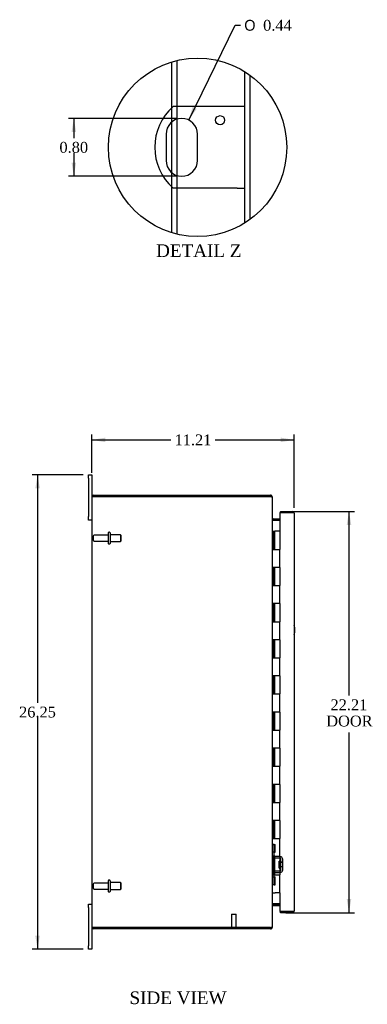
# Model space of a CAD drawing. Header units: inches. Extents: x 7 to 148, y 4 to 99.
# Tile 2 of 8: x 7 to 27, y 33 to 87. Entities that reach past the tile are written whole.
import ezdxf
from ezdxf.enums import TextEntityAlignment as Align

# ---------------------------------------------------------------- set-up
doc = ezdxf.new("R2010")
doc.units = ezdxf.units.IN
doc.header["$MEASUREMENT"] = 0
doc.layers.get('0').update_dxf_attribs({"linetype": 'CONTINUOUS'})
for name, color, linetype in [('COM40153-1', 7, 'CONTINUOUS'), ('COM42780', 7, 'CONTINUOUS'), ('COM70019', 7, 'CONTINUOUS'), ('COM71780-11', 7, 'CONTINUOUS'), ('DEFAULT', 7, 'CONTINUOUS'), ('FET07710', 7, 'CONTINUOUS'), ('HNG10620-20B', 7, 'CONTINUOUS'), ('HNG10620-20C', 7, 'CONTINUOUS'), ('STD21878', 7, 'CONTINUOUS'), ('STD26094', 7, 'CONTINUOUS')]:
    doc.layers.add(name, color=color, linetype=linetype)
doc.styles.add('SEACAD_SOLID_EDGE_ANSI1_SY', font='txt')
doc.styles.add('SEACAD_TIMES_NEW_ROMAN', font='times.ttf')

# ---------------------------------------------------------------- blocks, each defined once
blk = doc.blocks.new('GDIMGGROUP5')
at = {"layer": 'DEFAULT', "linetype": 'Continuous'}
for points in [[(12.036, 64.343), (11.286, 64.218), (12.036, 64.093)], [(21.746, 64.343), (21.746, 64.093), (22.496, 64.218)]]:
    blk.add_hatch(color=136, dxfattribs=at).paths.add_polyline_path(points)
at = {"layer": 'DEFAULT', "color": 136, "linetype": 'Continuous'}
for p, q in [((11.286, 62.399), (11.286, 64.518)), ((22.496, 60.456), (22.496, 64.518)), ((11.286, 64.218), (15.658, 64.218)), ((18.125, 64.218), (22.496, 64.218))]:
    blk.add_line(p, q, dxfattribs=at)
at = {"layer": 'DEFAULT', "color": 136, "linetype": 'Continuous', "style": 'SEACAD_TIMES_NEW_ROMAN'}
blk.add_text('11.21', height=0.6, dxfattribs=at).set_placement((15.868, 64.518), align=Align.TOP_LEFT)
blk = doc.blocks.new('GDIMGGROUP6')
at = {"layer": 'DEFAULT', "linetype": 'Continuous'}
for points in [[(8.156, 61.536), (8.406, 61.536), (8.281, 62.286)], [(8.156, 36.786), (8.281, 36.036), (8.406, 36.786)]]:
    blk.add_hatch(color=136, dxfattribs=at).paths.add_polyline_path(points)
at = {"layer": 'DEFAULT', "color": 136, "linetype": 'Continuous'}
for p, q in [((10.799, 62.286), (7.981, 62.286)), ((8.281, 62.286), (8.281, 49.671)), ((8.281, 48.861), (8.281, 36.036)), ((10.799, 36.036), (7.981, 36.036))]:
    blk.add_line(p, q, dxfattribs=at)
at = {"layer": 'DEFAULT', "color": 136, "linetype": 'Continuous', "style": 'SEACAD_TIMES_NEW_ROMAN'}
blk.add_text('26.25', height=0.6, dxfattribs=at).set_placement((7.257, 49.461), align=Align.TOP_LEFT)
blk = doc.blocks.new('GDIMGGROUP21')
at = {"layer": 'DEFAULT', "linetype": 'Continuous'}
for points in [[(25.653, 59.514), (25.528, 60.264), (25.403, 59.514)], [(25.653, 38.809), (25.403, 38.809), (25.528, 38.059)]]:
    blk.add_hatch(color=136, dxfattribs=at).paths.add_polyline_path(points)
at = {"layer": 'DEFAULT', "color": 136, "linetype": 'Continuous'}
for p, q in [((22.029, 60.264), (25.828, 60.264)), ((25.528, 60.264), (25.528, 50.074)), ((25.528, 48.021), (25.528, 38.059)), ((22.029, 38.059), (25.828, 38.059))]:
    blk.add_line(p, q, dxfattribs=at)
at = {"layer": 'DEFAULT', "color": 136, "linetype": 'Continuous', "style": 'SEACAD_TIMES_NEW_ROMAN'}
for s, p in [('22.21', (24.504, 49.864)), ('DOOR', (24.269, 48.964))]:
    blk.add_text(s, height=0.6, dxfattribs=at).set_placement(p, align=Align.TOP_LEFT)
blk = doc.blocks.new('GDIMGGROUP27')
at = {"layer": 'DEFAULT', "linetype": 'Continuous'}
blk.add_hatch(color=136, dxfattribs=at).paths.add_polyline_path([(16.871, 82.643), (16.653, 81.915), (17.095, 82.534)])
at = {"layer": 'DEFAULT', "color": 136, "linetype": 'Continuous'}
for p, q in [((16.653, 81.915), (19.219, 87.155)), ((19.219, 87.155), (19.519, 87.155))]:
    blk.add_line(p, q, dxfattribs=at)
for s, style, p in [('O', 'SEACAD_SOLID_EDGE_ANSI1_SY', (19.729, 87.455)), ('0.44', 'SEACAD_TIMES_NEW_ROMAN', (20.773, 87.455))]:
    blk.add_text(s, height=0.6, dxfattribs=dict(at, style=style)).set_placement(p, align=Align.TOP_LEFT)
blk = doc.blocks.new('GDIMGGROUP28')
at = {"layer": 'DEFAULT', "linetype": 'Continuous'}
for points in [[(10.164, 81.254), (10.414, 81.254), (10.289, 82.004)], [(10.164, 79.554), (10.289, 78.804), (10.414, 79.554)]]:
    blk.add_hatch(color=136, dxfattribs=at).paths.add_polyline_path(points)
at = {"layer": 'DEFAULT', "color": 136, "linetype": 'Continuous'}
for p, q in [((15.969, 82.004), (9.989, 82.004)), ((10.289, 82.004), (10.289, 80.914)), ((10.289, 80.104), (10.289, 78.804)), ((15.969, 78.804), (9.989, 78.804))]:
    blk.add_line(p, q, dxfattribs=at)
at = {"layer": 'DEFAULT', "color": 136, "linetype": 'Continuous', "style": 'SEACAD_TIMES_NEW_ROMAN'}
blk.add_text('0.80', height=0.6, dxfattribs=at).set_placement((9.493, 80.704), align=Align.TOP_LEFT)

msp = doc.modelspace()

# ---------------------------------------------------------------- linework, layer by layer
at = {"color": 7}
msp.add_circle((17.143, 80.404), 4.937, dxfattribs=at)
at = {"layer": 'COM40153-1', "color": 7}
for p, q in [((19.337, 82.654), (15.784, 82.654)), ((19.769, 82.654), (19.337, 82.654)), ((15.395, 81.13), (15.395, 79.678)), ((17.143, 79.678), (17.143, 81.13)), ((19.337, 78.154), (15.784, 78.154)), ((19.337, 78.154), (19.769, 78.154))]:
    msp.add_line(p, q, dxfattribs=at)
msp.add_circle((18.393, 81.906), 0.25, dxfattribs=at)
for centre, radius, start, end in [((17.769, 80.404), 3, 131.4096, 228.5904), ((16.269, 81.13), 0.874, 0, 180), ((16.269, 79.678), 0.874, 180, 0), ((21.786, 53.701), 0.75, 341.2031, 18.7969)]:
    msp.add_arc(centre, radius, start, end, dxfattribs=at)
at = {"layer": 'COM42780', "color": 7}
for p, q in [((21.286, 41.839), (21.328, 41.839)), ((21.328, 41.402), (21.286, 41.402)), ((21.379, 41.839), (21.328, 41.839)), ((21.379, 41.402), (21.328, 41.402)), ((21.379, 41.839), (21.446, 41.839)), ((21.379, 41.402), (21.379, 41.839)), ((21.379, 41.402), (21.446, 41.402)), ((21.381, 41.839), (21.381, 41.402)), ((21.381, 41.216), (21.381, 41.402)), ((21.446, 41.402), (21.446, 41.839)), ((21.716, 41.068), (21.427, 41.073)), ((21.718, 41.163), (21.429, 41.168)), ((21.668, 40.528), (21.668, 40.918)), ((21.763, 40.918), (21.668, 40.918)), ((21.772, 41.152), (21.718, 41.163)), ((21.763, 40.426), (21.763, 41.02)), ((21.858, 40.426), (21.858, 41.02)), ((21.427, 40.373), (21.716, 40.378)), ((21.858, 40.848), (21.668, 40.848)), ((21.858, 40.83), (21.668, 40.83)), ((21.668, 40.617), (21.858, 40.617)), ((21.858, 40.598), (21.668, 40.598)), ((21.668, 40.528), (21.763, 40.528)), ((21.286, 40.045), (21.328, 40.045)), ((21.328, 40.045), (21.379, 40.045)), ((21.379, 40.045), (21.446, 40.045)), ((21.379, 39.608), (21.379, 40.045)), ((21.38, 39.913), (21.381, 39.913)), ((21.38, 39.804), (21.38, 39.913)), ((21.38, 39.883), (21.381, 39.883)), ((21.38, 39.804), (21.381, 39.804)), ((21.38, 39.773), (21.38, 39.804)), ((21.38, 39.798), (21.381, 39.798)), ((21.38, 39.773), (21.381, 39.773)), ((21.38, 39.74), (21.38, 39.773)), ((21.381, 40.045), (21.381, 40.23)), ((21.381, 40.045), (21.381, 39.608)), ((21.429, 40.278), (21.718, 40.283)), ((21.446, 39.608), (21.446, 40.045)), ((21.718, 40.283), (21.772, 40.295)), ((21.328, 39.608), (21.286, 39.608)), ((21.379, 39.608), (21.328, 39.608)), ((21.379, 39.608), (21.446, 39.608)), ((21.38, 39.74), (21.381, 39.74))]:
    msp.add_line(p, q, dxfattribs=at)
for centre, radius, start, end in [((21.429, 41.216), 0.143, 180, 206.9082), ((21.429, 41.216), 0.143, 206.9082, 269), ((21.429, 41.216), 0.048, 180, 269), ((21.715, 41.02), 0.048, 0, 89), ((21.715, 41.02), 0.143, 0, 66.6665), ((21.429, 40.23), 0.143, 91, 153.0918), ((21.715, 40.426), 0.048, 271, 0), ((21.715, 40.426), 0.143, 293.3335, 0), ((21.429, 40.23), 0.143, 153.0918, 180), ((21.429, 40.23), 0.048, 91, 180)]:
    msp.add_arc(centre, radius, start, end, dxfattribs=at)
at = {"layer": 'COM70019', "color": 7}
for p, q in [((15.717, 82.592), (15.717, 85.131)), ((16.005, 82.654), (16.005, 85.208)), ((19.769, 76.223), (19.769, 84.585)), ((20.057, 76.418), (20.057, 84.39)), ((15.717, 81.807), (15.717, 82.592)), ((16.005, 81.963), (16.005, 82.654)), ((15.717, 79), (15.717, 81.807)), ((16.005, 78.845), (16.005, 81.963)), ((15.717, 78.215), (15.717, 79)), ((16.005, 78.154), (16.005, 78.845)), ((15.717, 75.677), (15.717, 78.215)), ((16.005, 75.599), (16.005, 78.154)), ((11.286, 61.053), (11.286, 37.269)), ((11.293, 61.089), (11.394, 61.089)), ((11.394, 61.089), (11.293, 61.089)), ((11.394, 61.161), (21.178, 61.161)), ((11.394, 61.089), (21.178, 61.089)), ((21.178, 61.089), (11.394, 61.089)), ((21.178, 61.089), (21.178, 61.161)), ((21.262, 61.053), (21.286, 61.053)), ((21.286, 61.029), (21.286, 61.053)), ((21.286, 37.295), (21.286, 61.028)), ((21.322, 59.858), (21.322, 59.786)), ((21.322, 59.858), (21.701, 59.858)), ((21.322, 59.786), (21.701, 59.786)), ((21.322, 59.773), (21.701, 59.773)), ((21.701, 38.55), (21.322, 38.55)), ((21.322, 38.536), (21.701, 38.536)), ((21.322, 38.464), (21.322, 38.536)), ((21.322, 38.464), (21.701, 38.464)), ((11.394, 37.233), (11.293, 37.233)), ((11.293, 37.233), (11.394, 37.233)), ((11.394, 37.233), (21.178, 37.233)), ((21.178, 37.233), (11.394, 37.233)), ((21.178, 37.161), (11.394, 37.161)), ((21.178, 37.233), (21.178, 37.161)), ((21.262, 37.269), (21.286, 37.269)), ((21.286, 37.269), (21.286, 37.294))]:
    msp.add_line(p, q, dxfattribs=at)
for centre, radius, start, end in [((11.394, 61.053), 0.108, 160.5288, 180), ((11.394, 61.053), 0.108, 90, 160.5288), ((21.178, 61.053), 0.108, 0, 90), ((21.178, 61.053), 0.036, 51.2764, 90), ((21.322, 59.894), 0.036, 180, 270), ((21.322, 59.894), 0.108, 259.6032, 270), ((21.322, 38.428), 0.036, 90, 180), ((21.322, 38.428), 0.108, 90, 100.3965), ((11.394, 37.269), 0.108, 180, 199.4712), ((11.394, 37.269), 0.108, 199.4712, 270), ((21.178, 37.269), 0.108, 270, 0), ((21.178, 37.269), 0.036, 270, 308.7236)]:
    msp.add_arc(centre, radius, start, end, dxfattribs=at)
for centre, start_param, end_param in [((11.394, 61.053), 2.801756, 3.141593), ((11.394, 37.269), 3.141593, 3.48143)]:
    msp.add_ellipse(centre, major_axis=(0.108, 0), ratio=0.997813, start_param=start_param, end_param=end_param, dxfattribs=at)
for points, knots in [([(21.286, 61.028), (21.286, 61.033), (21.284, 61.038), (21.273, 61.048), (21.265, 61.053), (21.245, 61.064), (21.233, 61.069), (21.207, 61.079), (21.193, 61.084), (21.178, 61.089)], [0, 0, 0, 0, 0.25, 0.25, 0.5, 0.5, 0.75, 0.75, 1, 1, 1, 1]), ([(21.286, 59.876), (21.286, 59.866), (21.287, 59.856), (21.289, 59.835), (21.291, 59.825), (21.295, 59.81), (21.296, 59.806), (21.299, 59.796), (21.301, 59.792), (21.306, 59.784), (21.309, 59.78), (21.313, 59.776), (21.315, 59.775), (21.319, 59.773), (21.321, 59.773), (21.322, 59.773)], [0, 0, 0, 0, 0.25, 0.25, 0.5, 0.5, 0.625, 0.625, 0.75, 0.75, 0.875, 0.875, 0.9375, 0.9375, 1, 1, 1, 1]), ([(21.322, 38.55), (21.321, 38.55), (21.319, 38.549), (21.315, 38.548), (21.313, 38.547), (21.309, 38.542), (21.306, 38.539), (21.301, 38.531), (21.299, 38.526), (21.296, 38.517), (21.295, 38.512), (21.291, 38.498), (21.289, 38.488), (21.287, 38.467), (21.286, 38.457), (21.286, 38.446)], [0, 0, 0, 0, 0.0625, 0.0625, 0.125, 0.125, 0.25, 0.25, 0.375, 0.375, 0.5, 0.5, 0.75, 0.75, 1, 1, 1, 1]), ([(21.178, 37.233), (21.193, 37.239), (21.207, 37.244), (21.233, 37.254), (21.245, 37.259), (21.265, 37.269), (21.273, 37.275), (21.284, 37.285), (21.286, 37.29), (21.286, 37.295)], [0, 0, 0, 0, 0.25, 0.25, 0.5, 0.5, 0.75, 0.75, 1, 1, 1, 1])]:
    msp.add_open_spline(points, degree=3, knots=knots, dxfattribs=at)
at = {"layer": 'COM71780-11', "color": 7}
for p, q in [((22.388, 60.192), (21.701, 60.192)), ((21.701, 60.192), (21.701, 59.161)), ((21.729, 60.264), (21.729, 60.192)), ((21.729, 60.264), (22.388, 60.264)), ((21.729, 60.192), (22.388, 60.192)), ((22.49, 60.192), (22.388, 60.192)), ((22.388, 60.192), (22.49, 60.192)), ((22.496, 60.156), (22.496, 38.167)), ((21.701, 39.161), (21.701, 38.131)), ((21.701, 38.131), (22.388, 38.131)), ((21.729, 38.059), (21.729, 38.131)), ((22.388, 38.131), (21.729, 38.131)), ((22.388, 38.059), (21.729, 38.059)), ((22.388, 38.131), (22.49, 38.131)), ((22.49, 38.131), (22.388, 38.131))]:
    msp.add_line(p, q, dxfattribs=at)
for centre, start, end in [((22.388, 60.156), 19.4712, 90), ((22.388, 60.156), 0, 19.4712), ((22.388, 38.167), 340.5288, 0), ((22.388, 38.167), 270, 340.5288)]:
    msp.add_arc(centre, 0.108, start, end, dxfattribs=at)
for centre, start_param, end_param in [((22.388, 60.156), 3.141593, 3.48143), ((22.388, 38.167), 2.801756, 3.141593)]:
    msp.add_ellipse(centre, major_axis=(-0.108, 0), ratio=0.997813, start_param=start_param, end_param=end_param, dxfattribs=at)
at = {"layer": 'FET07710', "color": 7}
for p, q in [((11.099, 62.099), (11.099, 62.286)), ((11.099, 62.286), (11.286, 62.286)), ((11.286, 62.286), (11.286, 62.099)), ((11.099, 62.099), (11.099, 59.974)), ((11.286, 62.099), (11.286, 61.053)), ((11.099, 59.786), (11.099, 59.974)), ((11.286, 59.786), (11.099, 59.786)), ((11.099, 38.349), (11.099, 38.536)), ((11.099, 38.536), (11.286, 38.536)), ((11.099, 38.349), (11.099, 36.224)), ((11.286, 37.269), (11.286, 36.224)), ((11.099, 36.036), (11.099, 36.224)), ((11.286, 36.036), (11.099, 36.036)), ((11.286, 36.224), (11.286, 36.036))]:
    msp.add_line(p, q, dxfattribs=at)
at = {"layer": 'HNG10620-20B', "color": 7}
for p, q in [((21.286, 59.161), (21.312, 59.161)), ((21.312, 59.161), (21.33, 59.161)), ((21.33, 59.161), (21.373, 59.161)), ((21.33, 59.161), (21.33, 58.161)), ((21.373, 59.161), (21.373, 58.161)), ((21.33, 58.161), (21.439, 58.161)), ((21.439, 58.161), (21.701, 58.161)), ((21.701, 57.161), (21.701, 58.161)), ((21.439, 57.161), (21.33, 57.161)), ((21.33, 57.161), (21.33, 56.161)), ((21.373, 57.161), (21.373, 56.161)), ((21.701, 57.161), (21.439, 57.161)), ((21.33, 56.161), (21.439, 56.161)), ((21.439, 56.161), (21.701, 56.161)), ((21.701, 55.161), (21.701, 56.161)), ((21.439, 55.161), (21.33, 55.161)), ((21.33, 55.161), (21.33, 54.161)), ((21.373, 55.161), (21.373, 54.161)), ((21.701, 55.161), (21.439, 55.161)), ((21.33, 54.161), (21.439, 54.161)), ((21.439, 54.161), (21.701, 54.161)), ((21.701, 53.161), (21.701, 54.161)), ((21.439, 53.161), (21.33, 53.161)), ((21.33, 53.161), (21.33, 52.161)), ((21.373, 53.161), (21.373, 52.161)), ((21.701, 53.161), (21.439, 53.161)), ((21.33, 52.161), (21.439, 52.161)), ((21.439, 52.161), (21.701, 52.161)), ((21.701, 51.161), (21.701, 52.161)), ((21.439, 51.161), (21.33, 51.161)), ((21.33, 51.161), (21.33, 50.161)), ((21.373, 51.161), (21.373, 50.161)), ((21.701, 51.161), (21.439, 51.161)), ((21.33, 50.161), (21.439, 50.161)), ((21.439, 50.161), (21.701, 50.161)), ((21.701, 49.161), (21.701, 50.161)), ((21.439, 49.161), (21.33, 49.161)), ((21.33, 49.161), (21.33, 48.161)), ((21.373, 49.161), (21.373, 48.161)), ((21.701, 49.161), (21.439, 49.161)), ((21.33, 48.161), (21.439, 48.161)), ((21.439, 48.161), (21.701, 48.161)), ((21.701, 47.161), (21.701, 48.161)), ((21.439, 47.161), (21.33, 47.161)), ((21.33, 47.161), (21.33, 46.161)), ((21.373, 47.161), (21.373, 46.161)), ((21.701, 47.161), (21.439, 47.161)), ((21.33, 46.161), (21.439, 46.161)), ((21.439, 46.161), (21.701, 46.161)), ((21.701, 45.161), (21.701, 46.161)), ((21.439, 45.161), (21.33, 45.161)), ((21.33, 45.161), (21.33, 44.161)), ((21.373, 45.161), (21.373, 44.161)), ((21.701, 45.161), (21.439, 45.161)), ((21.33, 44.161), (21.439, 44.161)), ((21.439, 44.161), (21.701, 44.161)), ((21.701, 43.161), (21.701, 44.161)), ((21.439, 43.161), (21.33, 43.161)), ((21.33, 43.161), (21.33, 42.161)), ((21.373, 43.161), (21.373, 42.161)), ((21.701, 43.161), (21.439, 43.161)), ((21.33, 42.161), (21.439, 42.161)), ((21.439, 42.161), (21.701, 42.161)), ((21.701, 41.161), (21.701, 42.161)), ((21.439, 41.161), (21.33, 41.161)), ((21.33, 41.161), (21.33, 40.161)), ((21.373, 41.161), (21.373, 40.161)), ((21.701, 41.161), (21.439, 41.161)), ((21.33, 40.161), (21.439, 40.161)), ((21.439, 40.161), (21.701, 40.161)), ((21.701, 39.161), (21.701, 40.161)), ((21.286, 39.161), (21.312, 39.161)), ((21.312, 39.161), (21.439, 39.161)), ((21.701, 39.161), (21.439, 39.161))]:
    msp.add_line(p, q, dxfattribs=at)
at = {"layer": 'HNG10620-20C', "color": 7}
for p, q in [((21.701, 59.161), (21.394, 59.161)), ((21.394, 59.161), (21.394, 58.161)), ((21.701, 59.161), (21.701, 58.161)), ((21.439, 58.161), (21.701, 58.161)), ((21.394, 57.161), (21.394, 56.161)), ((21.701, 57.161), (21.439, 57.161)), ((21.701, 57.161), (21.701, 56.161)), ((21.439, 56.161), (21.701, 56.161)), ((21.394, 55.161), (21.394, 54.161)), ((21.701, 55.161), (21.439, 55.161)), ((21.701, 55.161), (21.701, 54.161)), ((21.439, 54.161), (21.701, 54.161)), ((21.394, 53.161), (21.394, 52.161)), ((21.701, 53.161), (21.439, 53.161)), ((21.701, 53.161), (21.701, 52.161)), ((21.439, 52.161), (21.701, 52.161)), ((21.394, 51.161), (21.394, 50.161)), ((21.701, 51.161), (21.439, 51.161)), ((21.701, 51.161), (21.701, 50.161)), ((21.439, 50.161), (21.701, 50.161)), ((21.394, 49.161), (21.394, 48.161)), ((21.701, 49.161), (21.439, 49.161)), ((21.701, 49.161), (21.701, 48.161)), ((21.439, 48.161), (21.701, 48.161)), ((21.394, 47.161), (21.394, 46.161)), ((21.701, 47.161), (21.439, 47.161)), ((21.701, 47.161), (21.701, 46.161)), ((21.439, 46.161), (21.701, 46.161)), ((21.394, 45.161), (21.394, 44.161)), ((21.701, 45.161), (21.439, 45.161)), ((21.701, 45.161), (21.701, 44.161)), ((21.439, 44.161), (21.701, 44.161)), ((21.394, 43.161), (21.394, 42.161)), ((21.701, 43.161), (21.439, 43.161)), ((21.701, 43.161), (21.701, 42.161)), ((21.439, 42.161), (21.701, 42.161)), ((21.394, 41.161), (21.394, 40.161)), ((21.701, 41.161), (21.439, 41.161)), ((21.701, 41.161), (21.701, 40.161)), ((21.439, 40.161), (21.701, 40.161))]:
    msp.add_line(p, q, dxfattribs=at)
at = {"layer": 'STD21878', "color": 7}
for p, q in [((19.029, 37.983), (19.279, 37.983)), ((19.029, 37.983), (19.029, 37.265)), ((19.279, 37.265), (19.279, 37.983)), ((19.014, 37.265), (19.295, 37.265)), ((19.014, 37.265), (19.014, 37.233)), ((19.014, 37.233), (19.014, 37.233)), ((19.295, 37.233), (19.295, 37.265)), ((19.295, 37.233), (19.295, 37.233))]:
    msp.add_line(p, q, dxfattribs=at)
at = {"layer": 'STD26094', "color": 7}
for p, q in [((11.358, 58.891), (11.358, 58.681)), ((12.195, 58.951), (11.418, 58.951)), ((12.195, 59.081), (12.195, 58.491)), ((12.265, 59.111), (12.225, 59.111)), ((12.295, 59.081), (12.295, 58.491)), ((12.883, 58.974), (12.295, 58.974)), ((12.883, 58.974), (12.883, 58.599)), ((12.92, 58.936), (12.883, 58.974)), ((12.92, 58.636), (12.92, 58.936)), ((11.418, 58.621), (12.195, 58.621)), ((12.225, 58.461), (12.265, 58.461)), ((12.295, 58.599), (12.883, 58.599)), ((12.883, 58.599), (12.92, 58.636)), ((12.195, 39.831), (12.195, 39.241)), ((12.265, 39.861), (12.225, 39.861)), ((12.295, 39.831), (12.295, 39.241)), ((11.358, 39.641), (11.358, 39.431)), ((12.195, 39.701), (11.418, 39.701)), ((11.418, 39.371), (12.195, 39.371)), ((12.883, 39.724), (12.295, 39.724)), ((12.295, 39.349), (12.883, 39.349)), ((12.883, 39.724), (12.883, 39.349)), ((12.92, 39.686), (12.883, 39.724)), ((12.883, 39.349), (12.92, 39.386)), ((12.92, 39.386), (12.92, 39.686)), ((12.225, 39.211), (12.265, 39.211))]:
    msp.add_line(p, q, dxfattribs=at)
for centre, radius, start, end in [((11.418, 58.891), 0.06, 90, 180), ((12.225, 59.081), 0.03, 90, 180), ((12.265, 59.081), 0.03, 0, 90), ((11.418, 58.681), 0.06, 180, 270), ((12.225, 58.491), 0.03, 180, 270), ((12.265, 58.491), 0.03, 270, 0), ((12.225, 39.831), 0.03, 90, 180), ((12.265, 39.831), 0.03, 0, 90), ((11.418, 39.641), 0.06, 90, 180), ((11.418, 39.431), 0.06, 180, 270), ((12.225, 39.241), 0.03, 180, 270), ((12.265, 39.241), 0.03, 270, 0)]:
    msp.add_arc(centre, radius, start, end, dxfattribs=at)

# ---------------------------------------------------------------- block references
at = {"layer": 'DEFAULT', "color": 7}
for name in ['GDIMGGROUP27', 'GDIMGGROUP28', 'GDIMGGROUP5', 'GDIMGGROUP6', 'GDIMGGROUP21']:
    msp.add_blockref(name, (0, 0), dxfattribs=at)

# ---------------------------------------------------------------- texts
at = {"layer": 'DEFAULT', "color": 7, "style": 'SEACAD_TIMES_NEW_ROMAN'}
for s, p in [('DETAIL Z', (14.846, 75.036)), ('SIDE VIEW', (13.374, 33.704))]:
    msp.add_text(s, height=0.7, dxfattribs=at).set_placement(p, align=Align.TOP_LEFT)

doc.saveas('drawing.dxf')
